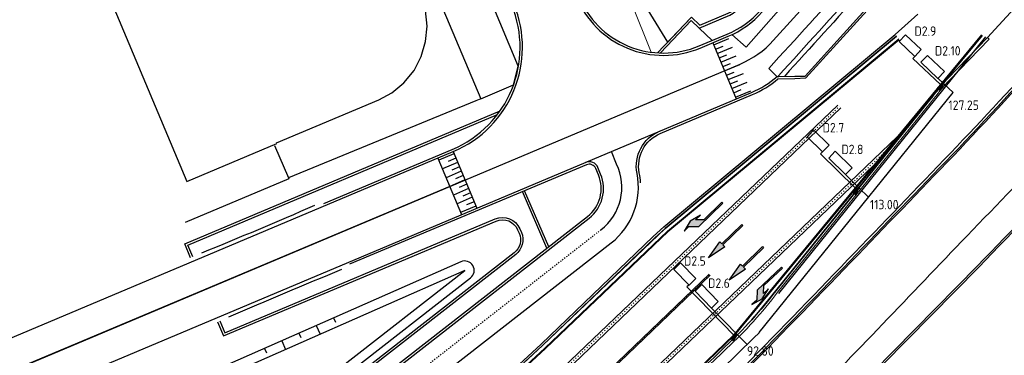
# Model space of a CAD drawing. Header units: millimetres. Extents: x 147130 to 147617, y 458821 to 459251.
# Tile 12 of 14: x 147456 to 147561, y 459116 to 459151. Entities that reach past the tile are written whole.
import ezdxf
from ezdxf.enums import TextEntityAlignment as Align

# ---------------------------------------------------------------- set-up
doc = ezdxf.new("R2010")
doc.units = ezdxf.units.MM
doc.header["$LTSCALE"] = 0.25
doc.linetypes.add('LIJN1-3', pattern=[4, 1, -3])
doc.linetypes.add('VW-30-270_STREEP', pattern=[3, 0.3, -2.7])
for name, color, linetype in [('GEBOUWEN', 3, 'Continuous'), ('ONDERGROND', 7, 'Continuous'), ('oude_KABEL-VRI', 252, 'Continuous'), ('oude_LUS-T-CODE', 252, 'Continuous'), ('oude_LUSSEN', 252, 'Continuous'), ('oude_MAAT-T-CODE', 252, 'Continuous'), ('oude_MAATVOERING', 252, 'Continuous'), ('oude_UITSLIJPER', 252, 'Continuous')]:
    doc.layers.add(name, color=color, linetype=linetype)
doc.styles.add('I020-1', font='ISO', dxfattribs={"height": 2})
doc.styles.add('ISO', font='isocp.shx')

# ---------------------------------------------------------------- blocks, each defined once
blk = doc.blocks.new('V_1X2_5')
blk.add_lwpolyline([(-1.25, 0), (1.25, 0), (1.25, -1), (-1.25, -1), (-1.25, 0)])
at = {"style": 'ISO'}
blk.add_attdef('LUS', text='', height=1, rotation=270, dxfattribs=at).set_placement((0.1, -2.41), align=Align.MIDDLE)
blk = doc.blocks.new('V_P2')
for p, q in [((0, 0), (0.78, 0.19)), ((0, 0), (0.78, 0.15)), ((0, 0), (0.78, 0.1)), ((0.78, 0.06), (0, 0)), ((0, 0), (0.78, 0.05)), ((0.78, 0.04), (0, 0)), ((0, 0), (0.78, 0)), ((0.78, -0.19), (0, 0)), ((0, 0), (0.78, -0.1)), ((0, 0), (0.78, -0.15)), ((0, 0), (0.78, -0.05)), ((0, 0), (0.78, 0)), ((0.78, -0.19), (0.78, 0.19))]:
    blk.add_line(p, q)
for points in [[(0.78, 0.18), (0, 0)], [(0, 0), (0.78, 0.17)], [(0.78, 0.16), (0, 0)], [(0.78, 0.13), (0, 0)], [(0, 0), (0.78, 0.12)], [(0.78, 0.11), (0, 0)], [(0.78, 0.08), (0, 0)], [(0, 0), (0.78, 0.07)], [(0, 0), (0.78, 0.03)], [(0.78, 0.01), (0, 0)], [(0.78, -0.18), (0, 0)], [(0, 0), (0.78, -0.17)], [(0.78, -0.16), (0, 0)], [(0.78, -0.13), (0, 0)], [(0, 0), (0.78, -0.12)], [(0.78, -0.11), (0, 0)], [(0, 0), (0.78, -0.07)], [(0.78, -0.04), (0, 0)], [(0, 0), (0.78, -0.03)], [(0.78, -0.06), (0, 0)], [(0.78, -0.08), (0, 0)], [(0.78, -0.01), (0, 0)]]:
    blk.add_lwpolyline(points)
at = {"layer": 'oude_MAAT-T-CODE', "style": 'I020-1'}
blk.add_attdef('MAAT', text='', height=1, dxfattribs=at).set_placement((1.5, 0), align=Align.MIDDLE)
blk = doc.blocks.new('ert')
at = {"layer": 'oude_LUSSEN'}
for p, q in [((7.05, 0.73), (7.05, -0.27)), ((9.35, 0.73), (7.05, 0.73)), ((9.35, -0.27), (9.35, 0.73)), ((7.05, -0.27), (9.35, -0.27))]:
    blk.add_line(p, q, dxfattribs=at)
at = {"layer": 'oude_LUS-T-CODE', "style": 'ISO'}
blk.add_attdef('LUS', text='', height=1, rotation=270.1333, dxfattribs=at).set_placement((8.43, -6.09), align=Align.MIDDLE)
blk = doc.blocks.new('wef')
at = {"layer": 'oude_LUSSEN'}
for p, q in [((147540.42, 459139.53), (147539.72, 459138.82)), ((147542.06, 459137.92), (147540.42, 459139.53)), ((147539.72, 459138.82), (147541.36, 459137.21)), ((147541.36, 459137.21), (147542.06, 459137.92))]:
    blk.add_line(p, q, dxfattribs=at)
at = {"layer": 'oude_LUS-T-CODE', "style": 'ISO'}
blk.add_attdef('LUS', text='', height=1, rotation=45.209, dxfattribs=at).set_placement((147541.26, 459143.64), align=Align.MIDDLE)
blk = doc.blocks.new('sf')
at = {"layer": 'oude_LUSSEN'}
for p, q in [((147550.16, 459149.64), (147549.47, 459148.92)), ((147551.83, 459148.06), (147550.16, 459149.64)), ((147549.47, 459148.92), (147551.14, 459147.33)), ((147551.14, 459147.33), (147551.83, 459148.06))]:
    blk.add_line(p, q, dxfattribs=at)
at = {"layer": 'oude_LUS-T-CODE', "style": 'ISO'}
blk.add_attdef('LUS', text='', height=1, rotation=45.209, dxfattribs=at).set_placement((147551.83, 459149.69), align=Align.MIDDLE)

msp = doc.modelspace()

# ---------------------------------------------------------------- hatches: boundary and pattern name
at = {"layer": 'ONDERGROND'}
for points in [[(147530.81, 459131.77), (147530.7, 459131.87), (147528.77, 459129.99), (147527.92, 459130), (147528.42, 459130.49), (147527.35, 459129.86), (147526.7, 459128.81), (147527.21, 459129.3), (147528.27, 459129.29)], [(147530.49, 459127.67), (147530.7, 459127.45), (147532.81, 459129.51), (147532.92, 459129.4), (147530.8, 459127.34), (147531.01, 459127.13), (147529.28, 459125.97)], [(147532.67, 459125.31), (147532.88, 459125.09), (147535, 459127.15), (147535.1, 459127.04), (147532.99, 459124.98), (147533.2, 459124.77), (147531.46, 459123.61)], [(147534.43, 459122.55), (147534.39, 459121.49), (147533.88, 459121.02), (147534.96, 459121.62), (147535.63, 459122.66), (147535.12, 459122.18), (147535.15, 459123.02), (147537.12, 459124.87), (147537.02, 459124.98)]]:
    msp.add_hatch(color=256, dxfattribs=at).paths.add_polyline_path(points)

# ---------------------------------------------------------------- linework, layer by layer
at = {"layer": 'GEBOUWEN'}
msp.add_lwpolyline([(147490.38, 459174.14), (147462.16, 459162.3), (147474, 459134.08), (147483.55, 459138.1), (147483.52, 459138.18), (147494.34, 459142.72), (147495.74, 459143.48), (147497.01, 459144.54), (147498.08, 459145.85), (147498.83, 459147.31), (147499.31, 459148.91), (147499.46, 459150.56), (147499.31, 459152.2), (147494.32, 459164.54), (147494.39, 459164.57), (147490.38, 459174.14)], dxfattribs=at)
at = {"layer": 'ONDERGROND'}
for p, q in [((147524.68, 459129.09), (147549.2, 459149.48)), ((147558.21, 459149.61), (147531.94, 459117.77)), ((147524.97, 459128.75), (147549.48, 459149.14)), ((147529.73, 459148.79), (147532.23, 459142.83)), ((147529.73, 459148.79), (147532.23, 459142.83)), ((147529.83, 459148.56), (147531.44, 459149.23)), ((147530.02, 459148.09), (147530.83, 459148.43)), ((147536.75, 459122.18), (147558.68, 459149.41)), ((147530.21, 459147.63), (147531.83, 459148.31)), ((147530.41, 459147.17), (147531.21, 459147.51)), ((147530.6, 459146.71), (147532.22, 459147.39)), ((147530.8, 459146.25), (147531.6, 459146.59)), ((147530.8, 459146.25), (147531.6, 459146.59)), ((147530.99, 459145.79), (147532.6, 459146.47)), ((147530.99, 459145.79), (147532.6, 459146.47)), ((147531.18, 459145.33), (147531.99, 459145.67)), ((147531.18, 459145.33), (147531.99, 459145.67)), ((147531.38, 459144.87), (147532.99, 459145.54)), ((147531.57, 459144.41), (147532.38, 459144.74)), ((147531.76, 459143.94), (147533.38, 459144.62)), ((147531.96, 459143.48), (147532.76, 459143.82)), ((147532.15, 459143.02), (147533.76, 459143.7)), ((147513.88, 459114.32), (147542.98, 459142.18)), ((147514.19, 459113.99), (147543.31, 459141.87)), ((147518.53, 459109.36), (147549.29, 459138.8)), ((147502.31, 459136.99), (147500.7, 459136.32)), ((147502.22, 459137.23), (147504.73, 459131.23)), ((147500.6, 459136.55), (147503.12, 459130.56)), ((147502.7, 459136.07), (147501.09, 459135.4)), ((147502.51, 459136.53), (147501.7, 459136.2)), ((147503.09, 459135.15), (147501.47, 459134.47)), ((147502.89, 459135.61), (147502.09, 459135.27)), ((147518.84, 459109.03), (147546.85, 459135.84)), ((147503.47, 459134.23), (147501.86, 459133.55)), ((147503.47, 459134.23), (147501.86, 459133.55)), ((147503.28, 459134.69), (147502.47, 459134.35)), ((147503.28, 459134.69), (147502.47, 459134.35)), ((147501.86, 459133.55), (147440.03, 459107.47)), ((147503.86, 459133.31), (147502.25, 459132.63)), ((147503.67, 459133.77), (147502.86, 459133.43)), ((147503.67, 459133.77), (147502.86, 459133.43)), ((147504.06, 459132.85), (147503.25, 459132.51)), ((147504.25, 459132.39), (147502.64, 459131.71)), ((147504.44, 459131.92), (147503.64, 459131.59)), ((147528.27, 459129.29), (147530.81, 459131.77)), ((147530.7, 459131.87), (147528.77, 459129.99)), ((147530.81, 459131.77), (147530.7, 459131.87)), ((147530.81, 459131.77), (147530.81, 459131.77)), ((147504.64, 459131.46), (147503.02, 459130.79)), ((147527.35, 459129.86), (147526.7, 459128.81)), ((147528.42, 459130.49), (147527.35, 459129.86)), ((147527.92, 459130), (147528.42, 459130.49)), ((147528.77, 459129.99), (147527.92, 459130)), ((147511.69, 459116.66), (147524.68, 459129.09)), ((147512, 459116.33), (147524.99, 459128.77)), ((147526.7, 459128.81), (147527.21, 459129.3)), ((147527.21, 459129.3), (147528.27, 459129.29)), ((147530.7, 459127.45), (147532.81, 459129.51)), ((147532.92, 459129.4), (147530.8, 459127.34)), ((147532.81, 459129.51), (147532.92, 459129.4)), ((147529.28, 459125.97), (147530.49, 459127.67)), ((147530.49, 459127.67), (147530.7, 459127.45)), ((147530.49, 459127.67), (147530.49, 459127.67)), ((147531.01, 459127.13), (147529.28, 459125.97)), ((147530.8, 459127.34), (147531.01, 459127.13)), ((147532.88, 459125.09), (147535, 459127.15)), ((147535.1, 459127.04), (147532.99, 459124.98)), ((147535, 459127.15), (147535.1, 459127.04)), ((147531.46, 459123.61), (147532.67, 459125.31)), ((147533.2, 459124.77), (147531.46, 459123.61)), ((147532.67, 459125.31), (147532.88, 459125.09)), ((147532.67, 459125.31), (147532.67, 459125.31)), ((147532.99, 459124.98), (147533.2, 459124.77)), ((147537.02, 459124.98), (147534.43, 459122.55)), ((147535.15, 459123.02), (147537.12, 459124.87)), ((147537.12, 459124.87), (147537.02, 459124.98)), ((147516.31, 459111.73), (147529.35, 459124.22)), ((147516.41, 459111.62), (147529.45, 459124.11)), ((147536.44, 459122.52), (147533.86, 459119.39)), ((147534.43, 459122.55), (147534.39, 459121.49)), ((147534.43, 459122.55), (147534.43, 459122.55)), ((147534.96, 459121.62), (147535.63, 459122.66)), ((147535.12, 459122.18), (147535.15, 459123.02)), ((147535.63, 459122.66), (147535.12, 459122.18)), ((147536.4, 459122.47), (147536.44, 459122.52)), ((147533.88, 459121.02), (147534.96, 459121.62)), ((147534.39, 459121.49), (147533.88, 459121.02)), ((147531.94, 459117.77), (147520.72, 459107.03)), ((147491.81, 459098.4), (147511.69, 459116.66)), ((147492.11, 459098.07), (147512, 459116.33))]:
    msp.add_line(p, q, dxfattribs=at)
at = {"layer": 'ONDERGROND', "linetype": 'Continuous'}
for p, q in [((147558.27, 459149.57), (147531.99, 459117.71)), ((147524.93, 459128.81), (147549.44, 459149.19)), ((147519.55, 459135.92), (147518.99, 459137.25)), ((147511.95, 459116.38), (147524.93, 459128.81)), ((147531.99, 459117.71), (147520.77, 459106.97)), ((147492.06, 459098.12), (147511.95, 459116.38))]:
    msp.add_line(p, q, dxfattribs=at)
at = {"layer": 'ONDERGROND', "linetype": 'LIJN1-3', "ltscale": 0.3}
for p, q in [((147514.03, 459114.16), (147543.15, 459142.02)), ((147518.68, 459109.2), (147548.07, 459137.32)), ((147516.36, 459111.68), (147529.4, 459124.16))]:
    msp.add_line(p, q, dxfattribs=at)
at = {"layer": 'ONDERGROND', "linetype": 'VW-30-270_STREEP', "ltscale": 0.25}
msp.add_line((147517.89, 459128.93), (147461.92, 459085.23), dxfattribs=at)
at = {"layer": 'ONDERGROND'}
for points in [[(147591.44, 459213.37), (147592.36, 459212.53), (147571.59, 459190.09), (147552.59, 459169.5), (147541.82, 459157.81, 0.006565), (147533.27, 459148.33), (147531.77, 459149.65)], [(147595.76, 459209.46), (147594.83, 459210.34), (147583.83, 459198.43), (147572.73, 459186.43), (147559.98, 459172.54), (147544.37, 459155.64, 0.000181), (147535.66, 459146.04), (147536.59, 459145.15)], [(147536.7, 459145.28, -0.000179), (147545.31, 459154.78), (147560.92, 459171.67), (147573.68, 459185.57), (147584.77, 459197.56), (147595.61, 459209.3)], [(147595.7, 459208.66), (147585.14, 459197.22), (147574.04, 459185.23), (147561.29, 459171.33), (147545.68, 459154.44, 0.000174), (147537.32, 459145.22, -0.000174)], [(147616.51, 459188.1), (147615.11, 459186.58, 0.409059), (147615.12, 459185.57), (147614.78, 459185.17, 0.432464), (147613.75, 459185.1), (147598.74, 459168.85, 0.435181), (147598.83, 459167.82), (147598.49, 459167.47, 0.412568), (147597.47, 459167.45), (147581.8, 459150.5, 0.437072), (147581.85, 459149.48), (147581.47, 459149.09, 0.384824), (147580.44, 459149.02, -0.004417), (147557.77, 459125.1), (147540.07, 459107.09, -0.005075), (147524.12, 459091.58)], [(147519.69, 459086.08), (147520.54, 459087.03), (147524.3, 459091.42), (147524.23, 459091.48, 0.005073), (147540.18, 459106.98), (147557.92, 459124.97, 0.004407), (147580.58, 459148.84, -0.455013), (147581.43, 459148.85), (147582.06, 459149.52, -0.447567), (147581.95, 459150.35), (147597.62, 459167.29, -0.461316), (147598.47, 459167.23), (147599.05, 459167.86, -0.471661), (147598.9, 459168.69), (147613.91, 459184.96, -0.471692), (147614.73, 459184.92), (147615.37, 459185.61, -0.430169), (147615.27, 459186.45), (147616.64, 459187.94)], [(147397.62, 459186.33), (147405.17, 459168.44), (147431.03, 459107.11, -0.026589), (147432.46, 459107.8), (147433.76, 459108.35), (147436.98, 459109.71), (147437.44, 459109.9), (147502.22, 459137.23, 0.412928), (147508.65, 459152.89), (147504.38, 459163.19)], [(147510.38, 459165.68), (147515.26, 459153.68, 0.417671), (147528.39, 459148.22), (147531.37, 459149.47, 0.11191), (147534.97, 459152.05), (147536.62, 459153.91)], [(147488.53, 459131.72), (147502.12, 459137.46, 0.412933), (147508.42, 459152.79), (147504.14, 459163.1)], [(147420.17, 459099.09), (147532.62, 459146.52, 0.109291), (147536.15, 459149.02), (147545.47, 459159.31)], [(147523.88, 459147.71), (147527.47, 459151.51), (147528.37, 459150.65), (147531.38, 459151.92, 0.109411), (147532.09, 459152.42), (147535.17, 459155.81)], [(147528.3, 459150.35), (147531.53, 459151.71, 0.109411), (147532.24, 459152.21), (147535.35, 459155.65)], [(147549.2, 459149.48), (147524.68, 459129.09), (147523.58, 459128.08), (147511.69, 459116.66), (147499.6, 459105.43), (147491.81, 459098.4), (147482.06, 459089.79), (147474.83, 459083.65), (147467.88, 459077.93, -0.377547), (147448.11, 459078.06, -0.077874), (147439.21, 459088.79, -0.455134), (147444.86, 459105.98), (147533.84, 459143.51, 0.080309), (147536.55, 459145.21), (147538.42, 459145.23)], [(147566.67, 459149.36, -0.004727), (147555.79, 459137.61, -0.000725), (147544.97, 459126.37, -0.002345), (147533.24, 459114.24, -0.008675), (147521.68, 459102.51, -0.006513), (147509.84, 459091.3, -0.011404), (147485.46, 459069.88), (147485.38, 459069.82)], [(147558.84, 459149.33), (147554.64, 459145.01, 0.025715), (147552.71, 459142.69), (147536.41, 459122.48, -0.046367), (147531.04, 459116.55, -0.007685), (147511.44, 459097.93, -0.004207), (147501.09, 459088.57, -0.000684), (147498.88, 459086.6)], [(147474.41, 459125.97), (147473.78, 459127.46), (147507.19, 459141.55, 0.420515)], [(147474.64, 459126.06), (147474.11, 459127.32), (147506.91, 459141.16, 0.412928)], [(147463, 459083.85), (147518.97, 459127.55, 0.28336), (147521.71, 459134.93, -0.356046), (147524.08, 459139.39)], [(147440.09, 459102.34), (147442.54, 459096.53, 0.202249), (147445.32, 459093.82), (147452.06, 459091.18, -0.13439), (147455.66, 459088.49), (147457.31, 459086.39, 0.414214), (147460.11, 459086.04), (147460.85, 459086.61), (147516.62, 459130.16, 0.338064), (147517.85, 459134.85), (147517.56, 459135.55, 0.414698), (147516.25, 459136.09)], [(147517.62, 459134.76), (147517.34, 459135.44, 0.414698), (147516.35, 459135.84), (147491.24, 459125.29)], [(147457.35, 459086.74), (147457.5, 459086.54, 0.414214), (147459.96, 459086.24), (147460.69, 459086.81), (147516.47, 459130.36, 0.338064), (147517.62, 459134.76)], [(147487.53, 459131.51, -0.005905), (147475.55, 459126.46)], [(147477.5, 459119.28), (147478.03, 459118.02), (147506.68, 459130.1, -0.412094), (147509.29, 459129.05), (147509.45, 459128.67, -0.340926), (147508.85, 459126.31), (147457.66, 459086.34)], [(147490.4, 459124.71, 0.005905), (147478.42, 459119.66)]]:
    msp.add_lwpolyline(points, format="xyb", dxfattribs=at)
for points in [[(147538.42, 459144.98), (147539.61, 459145.05), (147546.44, 459152.59), (147565.39, 459173.13), (147584.81, 459194.2), (147595.99, 459206.28), (147595.88, 459209.15), (147597.36, 459210.73), (147597.54, 459210.92), (147597.4, 459211.06)], [(147538.42, 459145.23), (147539.52, 459145.25), (147546.29, 459152.73), (147565.25, 459173.27), (147584.66, 459194.34), (147595.79, 459206.36), (147595.7, 459208.66)], [(147606.51, 459201.08), (147577.63, 459169.68), (147567.3, 459158.56), (147558.84, 459149.33)], [(147496.43, 459176.7), (147509.12, 459146.27)], [(147491.72, 459174.7), (147505.17, 459142.84)], [(147524.96, 459148.85), (147521.36, 459154.76), (147516.12, 459166.97)], [(147524.21, 459147.7), (147527.46, 459151.14), (147528.3, 459150.35)], [(147463.17, 459083.99), (147467.91, 459078.24), (147474.69, 459083.82), (147481.92, 459089.96), (147491.66, 459098.56), (147499.45, 459105.59), (147511.54, 459116.82), (147523.43, 459128.24), (147524.54, 459129.26), (147549.06, 459149.65)], [(147529.68, 459149.04), (147528.3, 459150.35)], [(147505.17, 459142.84), (147508.62, 459144.31), (147509.12, 459146.27)], [(147536.7, 459145.28), (147536.59, 459145.15)], [(147504.61, 459142.61), (147484.78, 459134.46)], [(147505.17, 459142.84), (147504.61, 459142.61)], [(147483.31, 459137.89), (147484.78, 459134.46)], [(147484.78, 459134.46), (147484.83, 459134.34), (147473.82, 459129.72)], [(147512.14, 459126.98), (147509.56, 459132.99)], [(147509.69, 459133.31), (147509.69, 459133.32)], [(147512.35, 459127.14), (147509.79, 459133.08)], [(147474.58, 459125.57), (147474.58, 459125.57)], [(147474.8, 459125.66), (147474.8, 459125.66)], [(147489.55, 459119.59), (147489.75, 459119.13)], [(147487.72, 459118.78), (147488.12, 459117.87)], [(147484.06, 459117.17), (147484.46, 459116.25)], [(147485.89, 459117.97), (147486.09, 459117.52)], [(147482.23, 459116.36), (147482.43, 459115.9)]]:
    msp.add_lwpolyline(points, dxfattribs=at)
at = {"layer": 'ONDERGROND', "linetype": 'Continuous', "lineweight": 0}
msp.add_lwpolyline([(147507.6, 459199.09), (147502.78, 459197.07), (147521.12, 459153), (147523.19, 459147.79)], dxfattribs=at)
at = {"layer": 'ONDERGROND', "flags": 128}
for points in [[(147510.61, 459165.78), (147515.49, 459153.77, 0.417671), (147528.3, 459148.45), (147531.27, 459149.7, 0.11191), (147534.78, 459152.21), (147536.44, 459154.07)], [(147522.09, 459133.94, 0.033805), (147521.95, 459134.97, -0.356046), (147524.17, 459139.16), (147533.94, 459143.28, 0.078042), (147536.64, 459144.96), (147538.42, 459144.98)], [(147477.27, 459119.18), (147477.9, 459117.69), (147506.78, 459129.87, -0.000059), (147506.78, 459129.87, -0.412025), (147509.06, 459128.95), (147509.22, 459128.57, -0.340926), (147508.69, 459126.5)]]:
    msp.add_lwpolyline(points, format="xyb", dxfattribs=at)
at = {"layer": 'ONDERGROND', "lineweight": 0}
for points in [[(147549.06, 459149.65), (147551.46, 459151.83)], [(147527.3, 459151.33), (147524.96, 459148.85)], [(147524.96, 459148.85), (147524.58, 459148.46)]]:
    msp.add_lwpolyline(points, dxfattribs=at)
for points in [[(147566.67, 459149.36), (147566.52, 459149.49), (147565.79, 459148.77, -0.004425), (147555.6, 459137.79, -0.000725), (147544.79, 459126.54, -0.002345), (147533.05, 459114.41, -0.008675), (147521.5, 459102.69, -0.006512), (147509.67, 459091.49, -0.011403), (147485.3, 459070.08), (147485.22, 459070.01)], [(147566.67, 459149.36), (147566.71, 459149.18, -0.004698), (147555.9, 459137.5, -0.000725), (147545.09, 459126.26, -0.002345), (147533.35, 459114.13, -0.008675), (147521.79, 459102.39, -0.006513), (147509.95, 459091.19, -0.011404), (147485.56, 459069.76), (147478.53, 459064), (147476.32, 459062.22), (147473.62, 459060.06), (147472.63, 459059.24, -0.03168), (147467.05, 459055.95, -0.101992), (147464.84, 459055.3), (147464.81, 459055.46)], [(147483.11, 459072.66, 0.00457), (147491.51, 459079.78, 0.002996), (147501.26, 459088.38, 0.004207), (147511.61, 459097.75, 0.007684), (147531.21, 459116.37, 0.046317), (147536.61, 459122.32), (147552.91, 459142.54, -0.025727), (147554.83, 459144.83), (147559.02, 459149.16), (147558.84, 459149.33)], [(147522.59, 459093.33), (147522.48, 459093.48, 0.004044), (147530.37, 459101.17, 0.003115), (147538.21, 459109.07, 0.003215), (147556.08, 459127.69, 0.004981), (147575.32, 459147.89)]]:
    msp.add_lwpolyline(points, format="xyb", dxfattribs=at)
at = {"layer": 'ONDERGROND', "flags": 128}
msp.add_lwpolyline([(147508.69, 459126.5), (147457.5, 459086.54)], dxfattribs=at)
at = {"layer": 'ONDERGROND'}
msp.add_lwpolyline([(147464.12, 459092.65), (147504.07, 459123.85, 0.883459), (147503.05, 459125.55), (147474.91, 459113.13), (147462.66, 459093.98, 0.843509)], format="xyb", close=True, dxfattribs=at)
msp.add_lwpolyline([(147463.5, 459093.44), (147503.45, 459124.63), (147475.59, 459112.33)], close=True, dxfattribs=at)
at = {"layer": 'ONDERGROND', "linetype": 'Continuous'}
msp.add_arc((147514.35, 459133.46), 5.75, 307.9801, 25.3139, dxfattribs=at)
at = {"layer": 'oude_KABEL-VRI'}
for p, q in [((147554.18, 459144.45), (147555.2, 459143.49)), ((147534.66, 459118.03), (147555.2, 459143.49)), ((147545.22, 459133.4), (147546.25, 459132.39)), ((147532.33, 459117.84), (147533.37, 459116.77))]:
    msp.add_line(p, q, dxfattribs=at)
msp.add_arc((146864.26, 459801.18), 957.15, 312.94519, 314.45983, dxfattribs=at)
at = {"layer": 'oude_MAATVOERING'}
msp.add_lwpolyline([(147462.72, 459056.62, -0.000511), (147463.48, 459057.21), (147470.36, 459062.63), (147471.1, 459063.21), (147473.81, 459065.32), (147475.99, 459067.16, 0.003788), (147482.95, 459072.85, 0.000004), (147482.95, 459072.86, 0.004567), (147491.35, 459079.97, 0.002312), (147498.88, 459086.6, 0.000684), (147501.09, 459088.57, 0.004207), (147511.44, 459097.93, 0.007685), (147531.04, 459116.55, 0.046367), (147536.41, 459122.48), (147552.71, 459142.69, -0.019591), (147554.16, 459144.47, -0.019591)], format="xyb", dxfattribs=at)
at = {"layer": 'oude_UITSLIJPER'}
for p, q in [((147551.14, 459147.33), (147550.94, 459147.12)), ((147550.94, 459147.12), (147553.86, 459144.34)), ((147554.18, 459144.45), (147553.6, 459145)), ((147541.36, 459137.21), (147541.15, 459136.99)), ((147541.15, 459136.99), (147544.82, 459133.38)), ((147543.8, 459134.81), (147545.22, 459133.4)), ((147527.21, 459123.08), (147527, 459122.87)), ((147527, 459122.87), (147532.01, 459117.73)), ((147529.6, 459120.63), (147532.33, 459117.84))]:
    msp.add_line(p, q, dxfattribs=at)

# ---------------------------------------------------------------- block references
at = {"layer": 'oude_LUSSEN'}
ref = msp.add_blockref('sf', (0, 0), dxfattribs=at)
ref.add_attrib('LUS', 'D2.9', dxfattribs={"layer": 'oude_LUS-T-CODE', "height": 1, "style": 'ISO'}).set_placement((147552.26, 459150.02), align=Align.MIDDLE)
ref = msp.add_blockref('V_1X2_5', (147552.69, 459145.86), dxfattribs=dict(at, rotation=136.5267906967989))
ref.add_attrib('LUS', 'D2.10', dxfattribs={"layer": 'oude_LUS-T-CODE', "height": 1, "style": 'ISO'}).set_placement((147554.63, 459147.93), align=Align.MIDDLE)
ref = msp.add_blockref('wef', (0, 0), dxfattribs=at)
ref.add_attrib('LUS', 'D2.7', dxfattribs={"layer": 'oude_LUS-T-CODE', "height": 1, "style": 'ISO'}).set_placement((147542.52, 459139.77), align=Align.MIDDLE)
ref = msp.add_blockref('V_1X2_5', (147542.91, 459135.68), dxfattribs=dict(at, rotation=135.4916829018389))
ref.add_attrib('LUS', 'D2.8', dxfattribs={"layer": 'oude_LUS-T-CODE', "height": 1, "style": 'ISO'}).set_placement((147544.53, 459137.47), align=Align.MIDDLE)
ref = msp.add_blockref('ert', (147532.66, 459118.54), dxfattribs=dict(at, rotation=134.2698845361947))
ref.add_attrib('LUS', 'D2.5', dxfattribs={"layer": 'oude_LUS-T-CODE', "height": 1, "style": 'ISO'}).set_placement((147527.84, 459125.63), align=Align.MIDDLE)
ref = msp.add_blockref('V_1X2_5', (147528.73, 459121.53), dxfattribs=dict(at, rotation=134.2698845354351))
ref.add_attrib('LUS', 'D2.6', dxfattribs={"layer": 'oude_LUS-T-CODE', "height": 1, "style": 'ISO'}).set_placement((147530.39, 459123.28), align=Align.MIDDLE)
at = {"layer": 'oude_MAATVOERING'}
ref = msp.add_blockref('V_P2', (147554.18, 459144.45), dxfattribs=dict(at, rotation=231.10429225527))
ref.add_attrib('MAAT', '127.25', dxfattribs={"layer": 'oude_MAAT-T-CODE', "height": 1, "style": 'I020-1'}).set_placement((147556.32, 459142.16), align=Align.MIDDLE)
ref = msp.add_blockref('V_P2', (147545.22, 459133.4), dxfattribs=dict(at, rotation=231.1042922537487))
ref.add_attrib('MAAT', '113.00', dxfattribs={"layer": 'oude_MAAT-T-CODE', "height": 1, "style": 'I020-1'}).set_placement((147547.9, 459131.62), align=Align.MIDDLE)
ref = msp.add_blockref('V_P2', (147532.33, 459117.84), dxfattribs=dict(at, rotation=224.3223052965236))
ref.add_attrib('MAAT', '92.80', dxfattribs={"layer": 'oude_MAAT-T-CODE', "height": 1, "style": 'I020-1'}).set_placement((147534.77, 459116.08), align=Align.MIDDLE)

doc.saveas('drawing.dxf')
